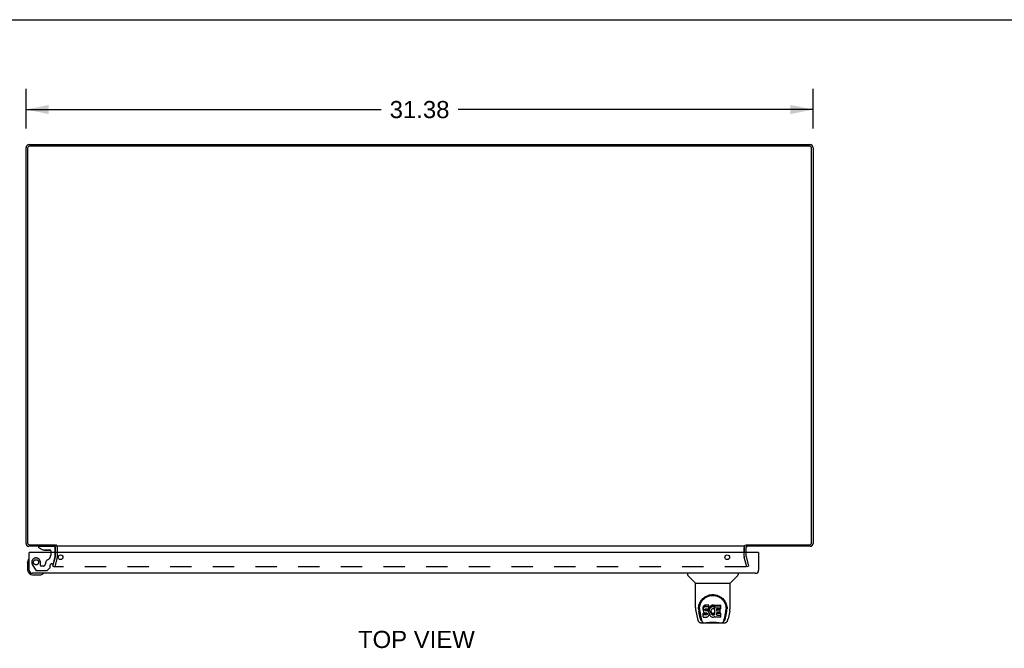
# Model space of a CAD drawing. Header units: inches. Extents: x 0 to 155, y 0 to 100.
# Tile 5 of 8: x 38 to 77, y 75 to 100. Entities that reach past the tile are written whole.
import ezdxf

# ---------------------------------------------------------------- set-up
doc = ezdxf.new("R2010")
doc.units = ezdxf.units.IN
doc.header["$LTSCALE"] = 8.5
doc.header["$MEASUREMENT"] = 0
doc.linetypes.add('HIDDEN', pattern=[0.2, 0.1, -0.1])
doc.layers.get('0').update_dxf_attribs({"linetype": 'CONTINUOUS'})
for name, color, linetype in [('DEFAULT_2', 8, 'HIDDEN'), ('DIMENSIONS', 7, 'CONTINUOUS'), ('DOOR_ASSEMBLY', 7, 'CONTINUOUS')]:
    doc.layers.add(name, color=color, linetype=linetype)
doc.styles.get("Standard").update_dxf_attribs({"font": 'arial.ttf'})
doc.dimstyles.new('DIMSTYLE_1', dxfattribs={"dimtxt": 0.681818, "dimasz": 0.909091, "dimexe": 0.09, "dimexo": 0.07, "dimgap": 0.0375, "dimtad": 0, "dimtih": 1, "dimtoh": 1, "dimzin": 4, "dimdsep": 46, "dimtxsty": 'Standard', "dimblk": '_FILLED', "dimblk1": '_FILLED', "dimblk2": '_FILLED', "dimcen": 0.09, "dimazin": 1, "dimtfac": 1, "dimtdec": 3, "dimtofl": 0, "dimtmove": 0, "dimatfit": 3, "dimldrblk": '_FILLED', "dimfxl": 0, "dimtolj": 1, "dimtzin": 4, "dimarcsym": 0})

# ---------------------------------------------------------------- blocks, each defined once
blk = doc.blocks.new('_FILLED')
at = {"color": 0, "linetype": 'ByBlock'}
blk.add_solid([(0, 0), (-1, 0.2), (-1, -0.2)], dxfattribs=at)
blk = doc.blocks.new('*D4')
at = {"layer": 'DIMENSIONS', "color": 2, "linetype": 'Continuous'}
for p, q in [((38.279, 95.664), (38.279, 97.241)), ((69.654, 95.664), (69.654, 97.241)), ((38.279, 96.423), (52.434, 96.423)), ((69.654, 96.423), (55.498, 96.423))]:
    blk.add_line(p, q, dxfattribs=at)
at = {"layer": 'DIMENSIONS', "color": 2, "linetype": 'Continuous', "xscale": 0.9090909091, "yscale": 0.9090909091, "zscale": 0.9090909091, "rotation": 180}
blk.add_blockref('_FILLED', (38.279, 96.423), dxfattribs=at)
at = {"layer": 'DIMENSIONS', "color": 2, "linetype": 'Continuous', "xscale": 0.9090909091, "yscale": 0.9090909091, "zscale": 0.9090909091}
blk.add_blockref('_FILLED', (69.654, 96.423), dxfattribs=at)
at = {"layer": 'DIMENSIONS', "color": 2, "linetype": 'Continuous', "insert": (53.966, 96.763), "char_height": 0.6818, "width": 2.38256, "attachment_point": 2, "line_spacing_factor": 0.9}
blk.add_mtext('31.38', dxfattribs=at)

msp = doc.modelspace()

# ---------------------------------------------------------------- linework, layer by layer
at = {"color": 7, "linetype": 'Continuous'}
for p, q in [((0, 100), (154.545, 100)), ((39.454, 79.09), (39.454, 79.027)), ((39.529, 78.779), (39.529, 78.985)), ((66.904, 78.779), (66.904, 78.985))]:
    msp.add_line(p, q, dxfattribs=at)
at = {"color": 3, "linetype": 'Continuous'}
for p, q in [((38.415, 95.027), (69.518, 95.027)), ((38.279, 79.144), (38.279, 94.891)), ((38.342, 94.884), (38.342, 79.17)), ((69.511, 94.964), (38.422, 94.964)), ((69.591, 79.17), (69.591, 94.884)), ((69.654, 94.891), (69.654, 79.144)), ((39.454, 79.027), (38.396, 79.027)), ((38.422, 79.09), (39.455, 79.09)), ((39.454, 78.779), (39.454, 78.985)), ((66.952, 79.027), (39.481, 79.027)), ((39.531, 78.779), (39.531, 78.985)), ((66.902, 78.985), (66.902, 78.779)), ((66.977, 79.09), (69.511, 79.09)), ((69.537, 79.027), (66.979, 79.027)), ((66.979, 78.779), (66.979, 78.985))]:
    msp.add_line(p, q, dxfattribs=at)
for centre, radius, start, end in [((38.415, 94.891), 0.136, 90, 180), ((69.518, 94.891), 0.136, 0, 90), ((38.422, 94.884), 0.08, 90, 180), ((69.511, 94.884), 0.08, 0, 90), ((38.396, 79.144), 0.117, 180, 270), ((38.422, 79.17), 0.08, 180, 270), ((39.412, 78.985), 0.042, 0, 90), ((67.021, 78.985), 0.042, 90, 180), ((69.511, 79.17), 0.08, 270, 360), ((69.537, 79.144), 0.117, 270, 360)]:
    msp.add_arc(centre, radius, start, end, dxfattribs=at)
at = {"color": 7, "linetype": 'Continuous'}
for centre, start, end in [((39.412, 78.985), 0, 17.7828), ((67.021, 78.985), 162.2172, 180)]:
    msp.add_arc(centre, 0.117, start, end, dxfattribs=at)
at = {"layer": 'DEFAULT_2', "color": 8, "linetype": 'HIDDEN'}
for p, q in [((39.349, 78.234), (39.453, 78.62)), ((39.525, 78.601), (39.422, 78.215)), ((39.454, 78.627), (39.454, 78.779)), ((39.529, 78.627), (39.529, 78.779)), ((66.904, 78.627), (66.904, 78.779)), ((67.01, 78.215), (66.907, 78.601)), ((66.979, 78.627), (66.979, 78.779)), ((66.979, 78.62), (67.083, 78.234)), ((39.349, 78.234), (39.422, 78.215)), ((66.979, 78.215), (39.453, 78.215)), ((67.083, 78.234), (67.01, 78.215))]:
    msp.add_line(p, q, dxfattribs=at)
for points in [[(39.434, 78.239), (39.434, 78.237), (39.433, 78.235), (39.433, 78.234)], [(39.433, 78.234), (39.433, 78.233), (39.433, 78.232), (39.434, 78.23), (39.434, 78.228), (39.435, 78.227), (39.436, 78.225), (39.436, 78.223), (39.437, 78.222), (39.439, 78.221), (39.44, 78.219), (39.441, 78.218), (39.443, 78.217), (39.444, 78.217)], [(39.453, 78.215), (39.451, 78.215), (39.45, 78.215), (39.448, 78.215), (39.446, 78.216), (39.444, 78.217)], [(66.999, 78.234), (66.999, 78.233), (66.999, 78.232), (66.998, 78.23), (66.998, 78.228), (66.997, 78.227), (66.997, 78.225), (66.996, 78.223), (66.995, 78.222), (66.993, 78.221), (66.992, 78.219), (66.991, 78.218), (66.989, 78.217), (66.988, 78.217), (66.986, 78.216), (66.984, 78.215), (66.982, 78.215), (66.981, 78.215), (66.979, 78.215)], [(66.998, 78.239), (66.999, 78.237), (66.999, 78.235), (66.999, 78.234)]]:
    msp.add_lwpolyline(points, dxfattribs=at)
for centre, radius, start, end in [((39.412, 78.985), 0.117, 17.7828, 56.9002), ((67.021, 78.985), 0.117, 123.0998, 162.2172), ((39.429, 78.627), 0.025, 345, 360), ((39.429, 78.627), 0.1, 345, 360), ((67.004, 78.627), 0.1, 180, 195), ((67.004, 78.627), 0.025, 180, 195)]:
    msp.add_arc(centre, radius, start, end, dxfattribs=at)
at = {"layer": 'DOOR_ASSEMBLY', "color": 7, "linetype": 'Continuous'}
for p, q in [((38.778, 79.022), (38.778, 78.983)), ((39.368, 79.022), (38.778, 79.022)), ((38.778, 78.983), (38.954, 78.884)), ((38.954, 78.884), (39.231, 78.884)), ((39.447, 78.779), (39.447, 78.943)), ((38.39, 78.519), (38.39, 78.519)), ((38.419, 78.779), (38.404, 78.779)), ((39.042, 78.868), (39.182, 78.868)), ((39.262, 78.853), (39.262, 78.779)), ((67.464, 78.779), (67.479, 78.779)), ((38.344, 78.384), (38.346, 78.421)), ((38.344, 78.384), (38.344, 78.094)), ((38.544, 77.894), (38.833, 77.894)), ((38.962, 77.939), (38.965, 77.94)), ((38.965, 77.94), (38.967, 77.94)), ((64.65, 77.954), (64.65, 77.892)), ((64.959, 77.566), (64.661, 77.864)), ((66.348, 77.566), (66.646, 77.864)), ((66.658, 77.954), (66.658, 77.892)), ((64.965, 77.561), (66.343, 77.561)), ((64.965, 76.589), (64.965, 77.561)), ((66.343, 76.589), (66.343, 77.561)), ((65.083, 76.547), (65.083, 76.547)), ((65.083, 76.534), (65.083, 76.533)), ((65.09, 76.62), (65.089, 76.557)), ((65.127, 76.547), (65.127, 76.523)), ((65.269, 76.592), (65.267, 76.568)), ((65.267, 76.502), (65.267, 76.568)), ((65.274, 76.615), (65.269, 76.592)), ((65.269, 76.525), (65.269, 76.592)), ((65.274, 76.549), (65.269, 76.525)), ((65.284, 76.638), (65.274, 76.615)), ((65.274, 76.549), (65.274, 76.615)), ((65.284, 76.571), (65.274, 76.549)), ((65.297, 76.658), (65.284, 76.638)), ((65.284, 76.571), (65.284, 76.638)), ((65.297, 76.591), (65.284, 76.571)), ((65.306, 76.666), (65.297, 76.658)), ((65.297, 76.591), (65.297, 76.658)), ((65.306, 76.599), (65.297, 76.591)), ((65.315, 76.672), (65.306, 76.666)), ((65.306, 76.599), (65.306, 76.666)), ((65.315, 76.605), (65.306, 76.599)), ((65.337, 76.682), (65.315, 76.672)), ((65.315, 76.605), (65.315, 76.672)), ((65.337, 76.615), (65.315, 76.605)), ((65.36, 76.689), (65.337, 76.682)), ((65.337, 76.615), (65.337, 76.682)), ((65.36, 76.622), (65.337, 76.615)), ((65.344, 76.527), (65.35, 76.532)), ((65.35, 76.532), (65.364, 76.536)), ((65.367, 76.528), (65.352, 76.532)), ((65.352, 76.532), (65.352, 76.532)), ((65.352, 76.465), (65.352, 76.532)), ((65.5, 76.689), (65.36, 76.689)), ((65.36, 76.622), (65.36, 76.689)), ((65.5, 76.622), (65.36, 76.622)), ((65.364, 76.536), (65.379, 76.537)), ((65.379, 76.537), (65.492, 76.537)), ((65.492, 76.537), (65.498, 76.538)), ((65.498, 76.538), (65.5, 76.543)), ((65.502, 76.646), (65.5, 76.689)), ((65.5, 76.622), (65.5, 76.689)), ((65.502, 76.58), (65.5, 76.622)), ((65.5, 76.543), (65.501, 76.556)), ((65.501, 76.556), (65.502, 76.58)), ((65.502, 76.58), (65.502, 76.646)), ((65.508, 76.547), (65.504, 76.525)), ((65.514, 76.569), (65.508, 76.547)), ((65.508, 76.48), (65.508, 76.547)), ((65.523, 76.589), (65.514, 76.569)), ((65.514, 76.502), (65.514, 76.569)), ((65.534, 76.609), (65.523, 76.589)), ((65.523, 76.522), (65.523, 76.589)), ((65.534, 76.542), (65.523, 76.522)), ((65.547, 76.627), (65.534, 76.609)), ((65.534, 76.542), (65.534, 76.609)), ((65.547, 76.56), (65.534, 76.542)), ((65.561, 76.644), (65.547, 76.627)), ((65.547, 76.56), (65.547, 76.627)), ((65.561, 76.577), (65.547, 76.56)), ((65.578, 76.659), (65.561, 76.644)), ((65.561, 76.577), (65.561, 76.644)), ((65.578, 76.592), (65.561, 76.577)), ((65.596, 76.672), (65.578, 76.659)), ((65.578, 76.592), (65.578, 76.659)), ((65.596, 76.605), (65.578, 76.592)), ((65.616, 76.681), (65.596, 76.672)), ((65.596, 76.605), (65.596, 76.672)), ((65.616, 76.614), (65.596, 76.605)), ((65.638, 76.686), (65.616, 76.681)), ((65.616, 76.614), (65.616, 76.681)), ((65.638, 76.619), (65.616, 76.614)), ((65.641, 76.533), (65.616, 76.522)), ((65.66, 76.688), (65.638, 76.686)), ((65.638, 76.619), (65.638, 76.686)), ((65.66, 76.621), (65.638, 76.619)), ((65.653, 76.536), (65.641, 76.533)), ((65.667, 76.536), (65.653, 76.536)), ((65.66, 76.688), (65.683, 76.687)), ((65.66, 76.621), (65.66, 76.688)), ((65.683, 76.621), (65.66, 76.621)), ((65.68, 76.533), (65.667, 76.536)), ((65.692, 76.528), (65.68, 76.533)), ((65.694, 76.686), (65.683, 76.687)), ((65.683, 76.621), (65.683, 76.687)), ((65.694, 76.619), (65.683, 76.621)), ((65.704, 76.682), (65.694, 76.686)), ((65.694, 76.619), (65.694, 76.686)), ((65.704, 76.615), (65.694, 76.619)), ((65.725, 76.598), (65.698, 76.53)), ((65.723, 76.67), (65.704, 76.682)), ((65.704, 76.615), (65.704, 76.682)), ((65.723, 76.603), (65.704, 76.615)), ((65.723, 76.67), (65.723, 76.603)), ((65.725, 76.667), (65.725, 76.603)), ((65.733, 76.687), (65.97, 76.687)), ((65.733, 76.295), (65.733, 76.687)), ((65.733, 76.62), (65.97, 76.62)), ((65.803, 76.533), (65.803, 76.465)), ((65.97, 76.537), (65.808, 76.537)), ((65.975, 76.542), (65.975, 76.683)), ((66.217, 76.62), (66.218, 76.557)), ((66.224, 76.547), (66.224, 76.547)), ((66.224, 76.533), (66.224, 76.534)), ((64.98, 76.446), (65.045, 76.14)), ((65.152, 76.168), (65.099, 76.438)), ((65.136, 76.426), (65.193, 76.133)), ((65.269, 76.525), (65.267, 76.502)), ((65.267, 76.502), (65.268, 76.478)), ((65.268, 76.478), (65.272, 76.454)), ((65.27, 76.216), (65.27, 76.358)), ((65.272, 76.454), (65.28, 76.432)), ((65.334, 76.296), (65.274, 76.295)), ((65.334, 76.363), (65.275, 76.362)), ((65.275, 76.295), (65.275, 76.362)), ((65.275, 76.211), (65.419, 76.211)), ((65.28, 76.432), (65.293, 76.412)), ((65.293, 76.412), (65.31, 76.394)), ((65.31, 76.394), (65.33, 76.381)), ((65.33, 76.381), (65.341, 76.377)), ((65.395, 76.363), (65.334, 76.363)), ((65.334, 76.296), (65.334, 76.363)), ((65.395, 76.296), (65.334, 76.296)), ((65.339, 76.505), (65.341, 76.52)), ((65.339, 76.482), (65.339, 76.505)), ((65.339, 76.49), (65.339, 76.505)), ((65.339, 76.482), (65.339, 76.49)), ((65.341, 76.475), (65.339, 76.482)), ((65.341, 76.52), (65.344, 76.527)), ((65.341, 76.475), (65.341, 76.52)), ((65.346, 76.469), (65.341, 76.475)), ((65.341, 76.377), (65.352, 76.375)), ((65.346, 76.469), (65.346, 76.528)), ((65.352, 76.465), (65.346, 76.469)), ((65.367, 76.461), (65.352, 76.465)), ((65.352, 76.375), (65.4, 76.375)), ((65.391, 76.528), (65.367, 76.528)), ((65.367, 76.461), (65.367, 76.528)), ((65.391, 76.462), (65.367, 76.461)), ((65.415, 76.527), (65.391, 76.528)), ((65.391, 76.462), (65.391, 76.528)), ((65.415, 76.46), (65.391, 76.462)), ((65.41, 76.364), (65.395, 76.363)), ((65.395, 76.296), (65.395, 76.363)), ((65.41, 76.297), (65.395, 76.296)), ((65.4, 76.375), (65.407, 76.374)), ((65.407, 76.374), (65.414, 76.372)), ((65.416, 76.367), (65.41, 76.364)), ((65.41, 76.297), (65.41, 76.364)), ((65.416, 76.301), (65.41, 76.297)), ((65.414, 76.372), (65.42, 76.367)), ((65.438, 76.522), (65.415, 76.527)), ((65.415, 76.46), (65.415, 76.527)), ((65.438, 76.455), (65.415, 76.46)), ((65.418, 76.369), (65.416, 76.367)), ((65.416, 76.301), (65.416, 76.367)), ((65.422, 76.306), (65.416, 76.301)), ((65.419, 76.211), (65.431, 76.213)), ((65.42, 76.367), (65.425, 76.361)), ((65.422, 76.306), (65.422, 76.365)), ((65.431, 76.318), (65.422, 76.306)), ((65.425, 76.361), (65.432, 76.348)), ((65.431, 76.318), (65.431, 76.349)), ((65.434, 76.325), (65.431, 76.318)), ((65.431, 76.213), (65.442, 76.217)), ((65.432, 76.348), (65.434, 76.332)), ((65.434, 76.325), (65.434, 76.337)), ((65.434, 76.332), (65.434, 76.325)), ((65.449, 76.517), (65.438, 76.522)), ((65.438, 76.455), (65.438, 76.522)), ((65.449, 76.45), (65.438, 76.455)), ((65.442, 76.217), (65.462, 76.23)), ((65.459, 76.51), (65.449, 76.517)), ((65.449, 76.45), (65.449, 76.517)), ((65.459, 76.444), (65.449, 76.45)), ((65.476, 76.494), (65.459, 76.51)), ((65.459, 76.444), (65.459, 76.51)), ((65.476, 76.427), (65.459, 76.444)), ((65.462, 76.23), (65.479, 76.247)), ((65.489, 76.473), (65.476, 76.494)), ((65.476, 76.427), (65.476, 76.494)), ((65.489, 76.407), (65.476, 76.427)), ((65.479, 76.247), (65.485, 76.257)), ((65.485, 76.257), (65.491, 76.268)), ((65.499, 76.451), (65.489, 76.473)), ((65.489, 76.407), (65.489, 76.473)), ((65.499, 76.385), (65.489, 76.407)), ((65.491, 76.268), (65.499, 76.29)), ((65.5, 76.447), (65.499, 76.451)), ((65.499, 76.385), (65.499, 76.451)), ((65.505, 76.361), (65.499, 76.385)), ((65.499, 76.29), (65.506, 76.314)), ((65.504, 76.525), (65.5, 76.481)), ((65.5, 76.414), (65.5, 76.481)), ((65.504, 76.458), (65.5, 76.414)), ((65.5, 76.414), (65.501, 76.392)), ((65.501, 76.392), (65.504, 76.37)), ((65.504, 76.458), (65.504, 76.525)), ((65.508, 76.48), (65.504, 76.458)), ((65.504, 76.37), (65.508, 76.348)), ((65.507, 76.337), (65.505, 76.361)), ((65.506, 76.314), (65.507, 76.337)), ((65.507, 76.337), (65.507, 76.352)), ((65.514, 76.502), (65.508, 76.48)), ((65.508, 76.348), (65.515, 76.327)), ((65.523, 76.522), (65.514, 76.502)), ((65.515, 76.327), (65.537, 76.288)), ((65.537, 76.288), (65.549, 76.269)), ((65.549, 76.269), (65.564, 76.252)), ((65.564, 76.252), (65.58, 76.237)), ((65.57, 76.43), (65.569, 76.403)), ((65.569, 76.403), (65.57, 76.39)), ((65.573, 76.457), (65.57, 76.43)), ((65.57, 76.39), (65.57, 76.43)), ((65.57, 76.39), (65.573, 76.377)), ((65.572, 76.449), (65.573, 76.444)), ((65.577, 76.469), (65.573, 76.457)), ((65.573, 76.444), (65.584, 76.419)), ((65.573, 76.377), (65.573, 76.444)), ((65.573, 76.377), (65.584, 76.352)), ((65.583, 76.481), (65.577, 76.469)), ((65.58, 76.237), (65.598, 76.224)), ((65.597, 76.504), (65.583, 76.481)), ((65.584, 76.419), (65.597, 76.396)), ((65.584, 76.352), (65.584, 76.419)), ((65.584, 76.352), (65.597, 76.329)), ((65.605, 76.515), (65.597, 76.504)), ((65.597, 76.396), (65.606, 76.386)), ((65.597, 76.329), (65.597, 76.396)), ((65.597, 76.329), (65.606, 76.319)), ((65.598, 76.224), (65.608, 76.219)), ((65.616, 76.522), (65.605, 76.515)), ((65.606, 76.386), (65.616, 76.377)), ((65.606, 76.319), (65.606, 76.386)), ((65.606, 76.319), (65.616, 76.31)), ((65.608, 76.219), (65.618, 76.215)), ((65.616, 76.377), (65.627, 76.369)), ((65.616, 76.31), (65.616, 76.377)), ((65.616, 76.31), (65.627, 76.303)), ((65.618, 76.215), (65.64, 76.209)), ((65.627, 76.369), (65.639, 76.364)), ((65.627, 76.303), (65.627, 76.369)), ((65.627, 76.303), (65.639, 76.298)), ((65.639, 76.364), (65.653, 76.362)), ((65.639, 76.298), (65.639, 76.364)), ((65.639, 76.298), (65.653, 76.295)), ((65.64, 76.209), (65.662, 76.207)), ((65.653, 76.362), (65.666, 76.362)), ((65.653, 76.295), (65.653, 76.362)), ((65.653, 76.295), (65.666, 76.295)), ((65.662, 76.207), (65.684, 76.21)), ((65.666, 76.362), (65.679, 76.364)), ((65.666, 76.295), (65.666, 76.362)), ((65.666, 76.295), (65.679, 76.297)), ((65.679, 76.364), (65.692, 76.368)), ((65.679, 76.297), (65.679, 76.364)), ((65.679, 76.297), (65.692, 76.301)), ((65.684, 76.21), (65.706, 76.217)), ((65.692, 76.368), (65.704, 76.373)), ((65.692, 76.301), (65.692, 76.368)), ((65.692, 76.301), (65.704, 76.306)), ((65.704, 76.373), (65.715, 76.381)), ((65.704, 76.306), (65.704, 76.373)), ((65.704, 76.306), (65.715, 76.314)), ((65.706, 76.217), (65.724, 76.228)), ((65.715, 76.381), (65.715, 76.314)), ((65.721, 76.38), (65.733, 76.362)), ((65.721, 76.313), (65.733, 76.295)), ((65.724, 76.228), (65.725, 76.228)), ((65.735, 76.228), (65.725, 76.228)), ((65.735, 76.215), (65.735, 76.228)), ((65.971, 76.211), (65.74, 76.211)), ((65.805, 76.374), (65.805, 76.297)), ((65.808, 76.527), (65.939, 76.527)), ((65.808, 76.461), (65.939, 76.461)), ((65.939, 76.379), (65.809, 76.379)), ((65.809, 76.359), (65.971, 76.359)), ((65.809, 76.292), (65.971, 76.292)), ((65.944, 76.383), (65.944, 76.523)), ((65.975, 76.215), (65.975, 76.354)), ((66.114, 76.133), (66.171, 76.423)), ((66.155, 76.168), (66.208, 76.438)), ((66.171, 76.423), (66.171, 76.426)), ((66.327, 76.446), (66.262, 76.14)), ((65.169, 75.986), (66.138, 75.986)), ((65.211, 76.064), (65.203, 76.064)), ((65.209, 76.069), (65.213, 76.059)), ((65.213, 76.058), (65.213, 76.059)), ((65.255, 75.986), (65.249, 75.986)), ((65.255, 75.986), (65.254, 75.986)), ((66.053, 75.986), (66.052, 75.986)), ((66.094, 76.058), (66.095, 76.059)), ((66.095, 76.059), (66.098, 76.069)), ((66.104, 76.064), (66.096, 76.064))]:
    msp.add_line(p, q, dxfattribs=at)
at = {"layer": 'DOOR_ASSEMBLY', "color": 3, "linetype": 'Continuous'}
for p, q in [((38.404, 78.071), (38.404, 78.779)), ((67.464, 78.779), (38.419, 78.779)), ((67.479, 78.779), (67.479, 78.071)), ((67.362, 77.954), (38.521, 77.954))]:
    msp.add_line(p, q, dxfattribs=at)
at = {"layer": 'DOOR_ASSEMBLY', "color": 8, "linetype": 'HIDDEN'}
for p, q in [((39.262, 78.779), (39.262, 78.669)), ((39.378, 78.356), (39.447, 78.612)), ((39.447, 78.612), (39.447, 78.779)), ((38.53, 78.306), (38.664, 78.073)), ((38.851, 78.259), (38.851, 78.392)), ((38.961, 78.243), (38.867, 78.243)), ((39.124, 78.067), (39.239, 78.182)), ((39.245, 78.196), (39.245, 78.274)), ((39.304, 78.333), (39.348, 78.333)), ((38.69, 78.058), (39.102, 78.058))]:
    msp.add_line(p, q, dxfattribs=at)
at = {"layer": 'DOOR_ASSEMBLY', "color": 7, "linetype": 'Continuous'}
for points in [[(38.39, 78.519), (38.39, 78.517), (38.389, 78.516), (38.389, 78.512)], [(38.967, 77.94), (38.968, 77.941), (38.968, 77.941)], [(65.083, 76.547), (65.085, 76.588), (65.092, 76.638), (65.103, 76.685), (65.117, 76.729), (65.134, 76.771), (65.154, 76.81), (65.176, 76.847), (65.201, 76.882), (65.229, 76.915), (65.258, 76.945), (65.29, 76.973), (65.323, 76.999), (65.359, 77.023), (65.397, 77.043), (65.436, 77.061), (65.478, 77.077), (65.52, 77.089), (65.564, 77.097), (65.609, 77.103), (65.654, 77.104), (65.699, 77.103), (65.744, 77.097), (65.787, 77.088), (65.83, 77.076), (65.871, 77.061), (65.911, 77.043), (65.949, 77.022), (65.984, 76.999), (66.018, 76.973), (66.05, 76.945), (66.079, 76.914), (66.106, 76.881), (66.131, 76.846), (66.153, 76.809), (66.173, 76.77), (66.19, 76.728), (66.204, 76.684), (66.215, 76.637), (66.222, 76.587), (66.224, 76.547)], [(65.127, 76.547), (65.127, 76.567), (65.129, 76.591), (65.131, 76.615), (65.135, 76.639), (65.14, 76.663), (65.145, 76.686), (65.152, 76.708), (65.16, 76.73), (65.168, 76.752), (65.178, 76.773), (65.188, 76.793), (65.199, 76.813), (65.21, 76.832), (65.223, 76.85), (65.235, 76.867), (65.249, 76.884), (65.262, 76.9), (65.276, 76.914), (65.291, 76.929), (65.305, 76.942), (65.32, 76.955), (65.335, 76.967), (65.351, 76.978), (65.367, 76.989), (65.382, 76.998), (65.398, 77.008), (65.414, 77.016), (65.43, 77.024), (65.446, 77.031), (65.462, 77.038), (65.478, 77.043), (65.493, 77.049), (65.509, 77.054), (65.525, 77.058), (65.541, 77.062), (65.557, 77.065), (65.573, 77.068), (65.589, 77.07), (65.605, 77.071), (65.621, 77.073), (65.637, 77.073), (65.653, 77.074), (65.669, 77.073), (65.685, 77.073), (65.701, 77.072), (65.717, 77.07), (65.733, 77.068), (65.749, 77.065), (65.764, 77.062), (65.78, 77.058), (65.796, 77.054), (65.812, 77.049), (65.828, 77.044), (65.844, 77.038), (65.86, 77.031), (65.876, 77.024), (65.892, 77.016), (65.908, 77.008), (65.924, 76.999), (65.94, 76.989), (65.955, 76.979), (65.971, 76.968), (65.986, 76.956), (66.001, 76.943), (66.016, 76.929), (66.03, 76.915), (66.044, 76.9), (66.058, 76.884), (66.071, 76.868), (66.084, 76.85), (66.097, 76.832), (66.108, 76.813), (66.119, 76.794), (66.129, 76.773), (66.139, 76.752), (66.147, 76.731), (66.155, 76.709), (66.162, 76.686), (66.168, 76.663), (66.172, 76.639), (66.176, 76.615), (66.179, 76.591), (66.18, 76.567), (66.18, 76.547)], [(64.965, 76.589), (64.965, 76.556), (64.968, 76.516), (64.974, 76.476), (64.98, 76.446)], [(65.083, 76.534), (65.083, 76.539), (65.083, 76.547)], [(66.171, 76.426), (66.172, 76.43), (66.173, 76.433), (66.173, 76.436), (66.174, 76.439), (66.174, 76.442), (66.175, 76.445), (66.175, 76.448), (66.176, 76.452), (66.176, 76.456), (66.177, 76.459), (66.177, 76.463), (66.177, 76.467), (66.178, 76.471), (66.178, 76.475), (66.179, 76.479), (66.179, 76.483), (66.179, 76.488), (66.18, 76.492), (66.18, 76.497), (66.18, 76.501), (66.18, 76.506), (66.18, 76.511), (66.18, 76.516), (66.18, 76.521), (66.18, 76.547)], [(66.224, 76.547), (66.224, 76.539), (66.224, 76.534)], [(66.327, 76.446), (66.333, 76.476), (66.339, 76.516), (66.342, 76.556), (66.343, 76.589)], [(65.045, 76.14), (65.048, 76.127), (65.052, 76.109), (65.057, 76.092), (65.063, 76.077), (65.068, 76.063), (65.074, 76.051), (65.081, 76.04), (65.088, 76.029), (65.096, 76.019), (65.105, 76.01), (65.115, 76.003), (65.127, 75.996), (65.139, 75.991), (65.152, 75.987), (65.165, 75.986), (65.169, 75.986)], [(65.127, 76.523), (65.127, 76.507), (65.129, 76.479), (65.132, 76.451), (65.136, 76.426)], [(65.274, 76.362), (65.274, 76.362), (65.274, 76.362), (65.273, 76.362), (65.273, 76.362), (65.272, 76.361), (65.272, 76.361), (65.272, 76.361), (65.271, 76.361), (65.271, 76.36), (65.271, 76.36), (65.27, 76.359), (65.27, 76.359), (65.27, 76.358), (65.27, 76.358)], [(65.274, 76.295), (65.274, 76.295), (65.274, 76.295), (65.273, 76.295), (65.273, 76.295), (65.272, 76.295), (65.272, 76.294), (65.272, 76.294), (65.271, 76.294), (65.271, 76.293), (65.271, 76.293), (65.27, 76.292), (65.27, 76.292), (65.27, 76.291), (65.27, 76.291)], [(66.138, 75.986), (66.141, 75.986), (66.154, 75.987), (66.167, 75.99), (66.18, 75.996), (66.191, 76.002), (66.201, 76.01), (66.211, 76.019), (66.219, 76.029), (66.226, 76.039), (66.233, 76.051), (66.239, 76.063), (66.244, 76.077), (66.25, 76.092), (66.255, 76.109), (66.259, 76.127), (66.262, 76.14)], [(65.193, 76.133), (65.195, 76.121), (65.199, 76.107), (65.202, 76.094), (65.205, 76.081), (65.209, 76.069)], [(65.213, 76.058), (65.218, 76.046), (65.224, 76.033), (65.231, 76.023), (65.237, 76.013), (65.245, 76.005), (65.253, 75.998), (65.262, 75.993), (65.272, 75.989), (65.282, 75.986), (65.289, 75.986)], [(65.37, 75.986), (65.391, 75.986), (65.413, 75.988), (65.436, 75.99), (65.461, 75.993), (65.487, 75.996), (65.513, 75.998), (65.541, 76.001), (65.569, 76.003), (65.598, 76.005), (65.627, 76.006), (65.656, 76.007), (65.685, 76.006), (65.714, 76.005), (65.743, 76.003), (65.771, 76.001), (65.798, 75.998), (65.824, 75.995), (65.849, 75.992), (65.873, 75.99), (65.896, 75.988), (65.917, 75.986), (65.937, 75.986)], [(65.37, 75.986), (65.392, 75.986), (65.419, 75.988), (65.446, 75.99), (65.475, 75.993), (65.503, 75.996), (65.532, 75.999), (65.562, 76.001), (65.592, 76.003), (65.623, 76.004), (65.653, 76.005), (65.684, 76.004), (65.714, 76.003), (65.744, 76.001), (65.774, 75.999), (65.803, 75.996), (65.832, 75.993), (65.86, 75.99), (65.888, 75.988), (65.915, 75.986), (65.937, 75.986)], [(66.018, 75.986), (66.026, 75.986), (66.036, 75.989), (66.045, 75.993), (66.054, 75.998), (66.062, 76.005), (66.07, 76.013), (66.076, 76.023), (66.083, 76.033), (66.089, 76.046), (66.094, 76.058)], [(66.098, 76.069), (66.102, 76.081), (66.105, 76.094), (66.109, 76.107), (66.112, 76.121), (66.114, 76.133)]]:
    msp.add_lwpolyline(points, dxfattribs=at)
at = {"layer": 'DOOR_ASSEMBLY', "color": 8, "linetype": 'HIDDEN'}
msp.add_circle((38.679, 78.392), 0.103, dxfattribs=at)
at = {"layer": 'DOOR_ASSEMBLY', "color": 3, "linetype": 'Continuous'}
for centre in [(39.654, 78.591), (66.229, 78.591)]:
    msp.add_circle(centre, 0.094, dxfattribs=at)
at = {"layer": 'DOOR_ASSEMBLY', "color": 7, "linetype": 'Continuous'}
for centre, radius, start, end in [((39.042, 78.958), 0.09, 235.3566, 270), ((39.231, 78.853), 0.031, 0, 90), ((39.368, 78.943), 0.079, 0, 90), ((38.594, 78.384), 0.25, 149.1101, 180), ((38.392, 78.504), 0.015, 96.3796, 149.1101), ((38.389, 78.504), 0.015, 0, 83.6204), ((39.182, 78.958), 0.09, 270, 304.1344), ((38.544, 78.094), 0.2, 180, 270), ((38.833, 78.144), 0.25, 270, 300.8899), ((38.954, 77.939), 0.015, 6.3796, 90), ((38.954, 77.943), 0.015, 300.8899, 353.6204), ((64.689, 77.892), 0.0394, 180, 225), ((66.618, 77.892), 0.0394, 315, 360), ((64.973, 77.58), 0.0197, 225, 262.5), ((66.334, 77.58), 0.0197, 277.5, 315)]:
    msp.add_arc(centre, radius, start, end, dxfattribs=at)
at = {"layer": 'DOOR_ASSEMBLY', "color": 3, "linetype": 'Continuous'}
for centre, radius, start, end in [((38.419, 78.764), 0.015, 90, 180), ((67.464, 78.764), 0.015, 0, 90), ((38.521, 78.071), 0.117, 180, 270), ((67.362, 78.071), 0.117, 270, 360)]:
    msp.add_arc(centre, radius, start, end, dxfattribs=at)
at = {"layer": 'DOOR_ASSEMBLY', "color": 8, "linetype": 'HIDDEN'}
for centre, radius, start, end in [((38.679, 78.392), 0.172, 0, 210), ((39.236, 78.333), 0.185, 115.7418, 180), ((39.074, 78.669), 0.188, 295.7418, 360), ((38.867, 78.259), 0.016, 180, 270), ((38.961, 78.333), 0.09, 270, 360), ((39.225, 78.196), 0.02, 315, 360), ((39.304, 78.274), 0.059, 90, 180), ((39.348, 78.364), 0.031, 270, 345), ((38.69, 78.088), 0.03, 210, 270), ((39.102, 78.088), 0.03, 270, 315)]:
    msp.add_arc(centre, radius, start, end, dxfattribs=at)
at = {"layer": 'DOOR_ASSEMBLY', "color": 7, "linetype": 'Continuous'}
for centre, major_axis, ratio, start_param, end_param in [((65.654, 76.547), (0, 0.565), 0.999848, 1.137008, 1.76365), ((65.694, 76.532), (0, 0.00448), 1, -3.557718, -1.937287), ((65.72, 76.667), (0.00448, 0), 1, 0.003891, 0.905353), ((65.72, 76.6), (0, 0.00448), 1, 4.345898, 5.617742), ((65.808, 76.533), (0, 0.00448), 1, 0, 1.570796), ((65.808, 76.532), (0.00448, 0), 1, -2.747552, -2.072978), ((65.97, 76.683), (0, 0.00448), 1, -1.570796, 0), ((65.97, 76.616), (0, 0.00448), 1, -1.570796, 0), ((65.97, 76.542), (0, 0.00448), 1, -3.141593, -1.570796), ((65.654, 76.547), (0, 0.565), 0.999848, 4.519536, 5.145564), ((65.21, 76.419), (0.007, 0.354), 0.213027, -3.923008, -3.13761), ((65.275, 76.216), (0, 0.00483), 1, 1.570796, 3.141593), ((65.718, 76.377), (0.00448, 0), 1, 1.570796, 2.222579), ((65.718, 76.31), (0.00448, 0), 1, 0.594971, 2.222579), ((65.718, 76.377), (0, 0.00448), 1, -0.975826, 0), ((65.74, 76.215), (0, 0.00448), 1, 1.570796, 3.141593), ((65.808, 76.465), (0, 0.00448), 1, 1.570796, 3.141593), ((65.809, 76.374), (0, 0.00448), 1, 0, 1.570796), ((65.809, 76.363), (0, 0.00448), 1, 1.570796, 3.141593), ((65.809, 76.297), (0, 0.00448), 1, 1.570796, 3.141593), ((65.808, 76.532), (0, 0.00448), 1, -3.643774, -3.141593), ((65.939, 76.523), (0, 0.00448), 1, -1.570796, 0), ((65.939, 76.456), (0, 0.00448), 1, -1.570796, 0), ((65.939, 76.383), (0, 0.00448), 1, -3.141593, -1.570796), ((65.971, 76.354), (0, 0.00448), 1, -1.570796, 0), ((65.971, 76.288), (0, 0.00448), 1, -1.570796, 0), ((65.971, 76.215), (0, 0.00448), 1, -3.141593, -1.570796), ((66.097, 76.419), (-0.007, 0.354), 0.213027, -3.145575, -2.360177)]:
    msp.add_ellipse(centre, major_axis=major_axis, ratio=ratio, start_param=start_param, end_param=end_param, dxfattribs=at)

# ---------------------------------------------------------------- texts
at = {"layer": 'DIMENSIONS', "color": 2, "linetype": 'Continuous', "insert": (53.84, 75.66), "char_height": 0.6818, "width": 4.646, "attachment_point": 2, "line_spacing_factor": 0.9}
msp.add_mtext('TOP VIEW', dxfattribs=at)

# ---------------------------------------------------------------- dimensions: what is measured, and where the dimension line sits
at = {"layer": 'DIMENSIONS', "color": 2, "linetype": 'Continuous'}
dim = msp.add_linear_dim(base=(69.653566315, 96.422590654), p1=(38.278566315, 97.310772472), p2=(69.653566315, 97.310772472), dimstyle='DIMSTYLE_1', dxfattribs=at)
dim.commit()
dim.dimension.update_dxf_attribs({"geometry": '*D4', "text_midpoint": (53.963352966, 96.418789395), "dimtype": 160})

doc.saveas('drawing.dxf')
